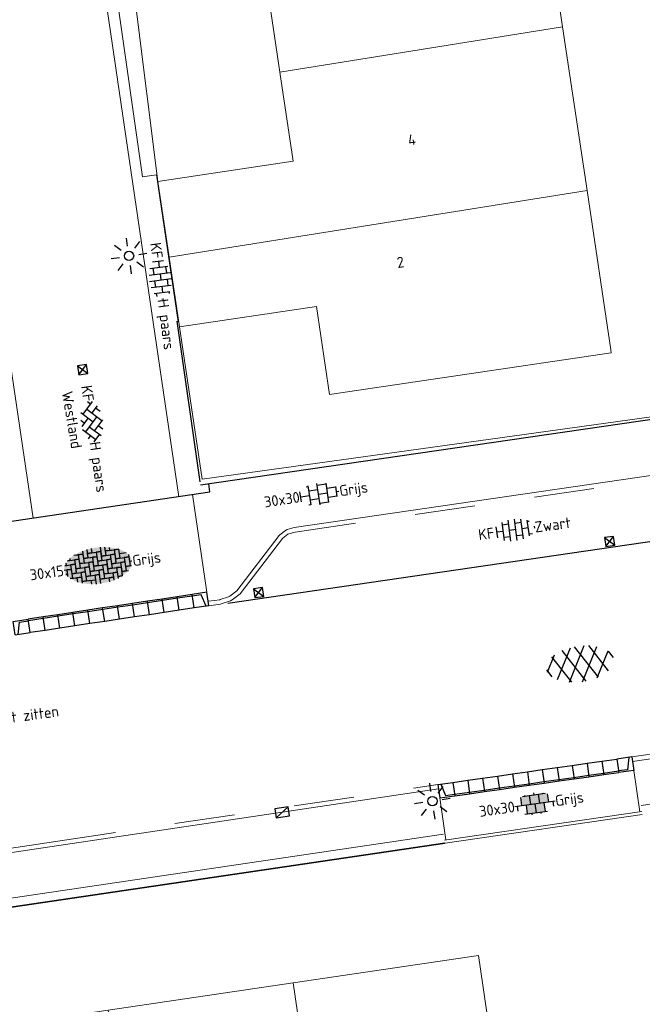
# Model space of a CAD drawing. Header units: metres. Extents: x 102746 to 103541, y 468531 to 469408.
# Tile 74 of 87: x 103192 to 103213, y 469035 to 469068. Entities that reach past the tile are written whole.
import ezdxf
from ezdxf.enums import TextEntityAlignment as Align

# ---------------------------------------------------------------- set-up
doc = ezdxf.new("R2010")
doc.units = ezdxf.units.M
doc.linetypes.add('VH-OPSLUITBAND_100X200', pattern=[16, 8, -2, 4, -2])
doc.linetypes.add('VH-TROTTOIRBAND_130-150', pattern=[15, 5, -2, 2, -2, 2, -2])
doc.layers.get('0').update_dxf_attribs({"lineweight": 25})
for name, color, linetype, lineweight in [('B-RO-IE-MEUBILAIR_WEGMEUBILAIR-S', 7, 'Continuous', 25), ('B-RO-IE-MEUBILAIR_WEGMEUBILAIR_LICHTMAST-S', 7, 'Continuous', 25), ('B-RO-OG-BGT-G', 253, 'Continuous', 13), ('B-RO-RI-HWA_KOLK-S', 150, 'Continuous', 25), ('B-RO-VH-KANTOPSLUITING_ACHTERKANTBAND-G', 253, 'Continuous', 18), ('B-RO-VH-KANTOPSLUITING_ELEMENT_INRIT-S', 252, 'Continuous', 25), ('B-RO-VH-KANTOPSLUITING_OPSLUITBAND_100X200-G', 150, 'VH-OPSLUITBAND_100X200', 18), ('B-RO-VH-KANTOPSLUITING_TROTTOIRBAND_130 150-G', 84, 'VH-TROTTOIRBAND_130-150', 18), ('B-RO-VH-VERHARDING-G', 252, 'Continuous', 18), ('B-RO-VH-VERHARDING_ASFALT-S', 253, 'Continuous', 25), ('B-RO-VH-VERHARDING_BETON-G', 252, 'Continuous', 18), ('B-RO-VH-VERHARDING_BETONSTRAATSTEEN-S', 252, 'Continuous', 25), ('B-RO-VH-VERHARDING_TEGEL_BETON-S', 252, 'Continuous', 25), ('X-XX-AL-T18', 7, 'Continuous', 18)]:
    doc.layers.add(name, color=color, linetype=linetype, lineweight=lineweight)
doc.layers.add('Punten', color=7, linetype='Continuous')
doc.layers.add('R-RO-VH-VERHARDING_TEGEL_BETON_NOKKEN-G', color=7, linetype='Continuous', lineweight=35, true_color=0x30c200)
doc.styles.add('NLCS-ISO', font='txt')
doc.styles.add('NLCS-ISO-M200-T18', font='txt', dxfattribs={"height": 0.36})

# ---------------------------------------------------------------- blocks, each defined once
blk = doc.blocks.new('B-SVH-INRITELEMENT_130 150_180X450X500_LINKS')
for p, q in [((-0.5, 0.45), (0, 0.45)), ((-0.5, 0), (-0.5, 0.45)), ((-0.4052631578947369, 0), (-0.3, 0.3999999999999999)), ((-0.3, 0.3999999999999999), (0, 0.3999999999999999)), ((0, 0), (0, 0.45)), ((-0.5, 0), (0, 0))]:
    blk.add_line(p, q)
blk = doc.blocks.new('B-SVH-INRITELEMENT_130 150_180X450X500_MIDDEN')
for p, q in [((0, 0), (0, 0.4500000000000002)), ((0, 0.4500000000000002), (0.5, 0.4500000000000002)), ((0, 0.4000000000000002), (0.5, 0.4000000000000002)), ((0.5, 0), (0.5, 0.4500000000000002)), ((0, 0), (0.5, 0))]:
    blk.add_line(p, q)
blk = doc.blocks.new('B-SVH-INRITELEMENT_130 150_180X450X500_RECHTS')
for p, q in [((0, 0), (0, 0.45)), ((0.5, 0.45), (0, 0.45)), ((0.3, 0.3999999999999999), (0, 0.3999999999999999)), ((0.405263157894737, 0), (0.3, 0.3999999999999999)), ((0.5, 0), (0.5, 0.45)), ((0.5, 0), (0, 0))]:
    blk.add_line(p, q)
blk = doc.blocks.new('B-SIE-WEG_LICHTMAST_SPOT-SO')
for p, q in [((-2.121320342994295, 2.121320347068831), (-1.148881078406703, 1.148881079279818)), ((-8.731149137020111e-10, 1.624763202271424), (-2.91038304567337e-10, 3.000000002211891)), ((1.148881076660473, 1.148881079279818), (2.121320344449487, 2.121320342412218)), ((-3.000000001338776, 4.656612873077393e-09), (-1.624763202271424, 2.328306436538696e-09)), ((-2.121320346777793, -2.121320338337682), (-1.148881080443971, -1.148881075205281)), ((-3.783497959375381e-09, -2.999999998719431), (-2.91038304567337e-09, -1.624763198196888)), ((1.148881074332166, -1.148881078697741), (2.12132034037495, -2.121320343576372)), ((1.624763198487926, -1.746229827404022e-09), (2.99999999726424, -1.164153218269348e-09))]:
    blk.add_line(p, q)
blk.add_circle((0, 0), 0.7698654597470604)
at = {"style": 'NLCS-ISO'}
blk.add_attdef('TYPE', text='', height=1.8, dxfattribs=at).set_placement((-2.91038304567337e-10, 3.000000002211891), align=Align.BOTTOM_CENTER)
blk = doc.blocks.new('B-SRI-KOLK_TROTTOIR-SO')
blk.add_line((-1.124999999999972, 0), (1.124999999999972, 1.499999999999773))
at = {"flags": 128}
blk.add_lwpolyline([(-1.124999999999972, 0), (1.124999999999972, 0), (1.124999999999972, 1.499999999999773), (-1.124999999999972, 1.499999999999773)], close=True, dxfattribs=at)
blk = doc.blocks.new('B-SRI-KOLK_STRAAT_300X300-SO')
for p, q in [((-0.7500000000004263, 2.842170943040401e-13), (0.7499999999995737, 1.500000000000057)), ((0.7499999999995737, 2.842170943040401e-13), (-0.7500000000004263, 1.500000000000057))]:
    blk.add_line(p, q)
at = {"flags": 128}
blk.add_lwpolyline([(-0.7500000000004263, 2.842170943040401e-13), (0.7499999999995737, 2.842170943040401e-13), (0.7499999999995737, 1.500000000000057), (-0.7500000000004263, 1.500000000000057)], close=True, dxfattribs=at)
blk = doc.blocks.new('SVH-ASFALT-SO')
at = {"ltscale": 0.1}
for p, q in [((-1.90966580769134, 0.6923617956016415), (0.9476199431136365, 5.64132588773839)), ((2.754090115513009, -0.2170218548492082), (-0.4687746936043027, 5.365143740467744)), ((0, 0), (3.267551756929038, 5.659565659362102)), ((4.867727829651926, 0.1220502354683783), (1.647185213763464, 5.700193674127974)), ((2.175571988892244, -0.2317987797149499), (5.321577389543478, 5.217242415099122)), ((6.701218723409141, 0.946350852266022), (4.043291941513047, 5.550015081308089)), ((-3.363759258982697, 2.173798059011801), (-1.827884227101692, 4.834011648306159)), ((0.3610377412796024, -0.07213355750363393), (-2.305319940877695, 4.546133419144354)), ((4.656575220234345, 0.06542487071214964), (7.070171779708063, 4.245896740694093)), ((7.827971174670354, 2.994758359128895), (7.146137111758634, 4.175729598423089)), ((-2.71961448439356, 1.263712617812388), (-3.454265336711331, 2.536165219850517))]:
    blk.add_line(p, q, dxfattribs=at)
at = {"style": 'NLCS-ISO'}
blk.add_attdef('KLEUR', text='', height=1.8, dxfattribs=at).set_placement((9.485913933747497, 2.74105960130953), align=Align.MIDDLE_LEFT)
at = {"style": 'NLCS-ISO', "flags": 1}
blk.add_attdef('FUNCTIE', text='', height=1.8, dxfattribs=at).set_placement((0.1159930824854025, -3.584775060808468), align=Align.MIDDLE_CENTER)
blk = doc.blocks.new('SVH-TEGEL_300X300_DUN_HALFST_KL-SO')
for p, q in [((1.110223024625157e-15, -1.78372119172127), (1.110223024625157e-15, 1.78372119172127)), ((-3.08021532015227, 0.7500000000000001), (-2.999999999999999, 0.7500000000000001)), ((-2.999999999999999, -0.8349495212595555), (-2.999999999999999, 0.834949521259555)), ((-2.999999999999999, 0), (-1.499999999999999, 0)), ((-1.83708385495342, 1.5), (-1.499999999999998, 1.5)), ((-1.499999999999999, -1.600165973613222), (-1.499999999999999, 1.600165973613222)), ((-1.499999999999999, 0.7500000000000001), (1.110223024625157e-15, 0.7500000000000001)), ((2.220446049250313e-15, 1.5), (1.500000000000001, 1.5)), ((0, 0), (1.500000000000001, 0)), ((1.500000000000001, -1.600165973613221), (1.500000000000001, 1.600165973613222)), ((1.500000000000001, 0.7500000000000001), (3, 0.7500000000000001)), ((3, -0.8349495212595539), (3, 0.8349495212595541)), ((3, 0), (3.39489953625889, 0)), ((-3.08021532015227, -0.7500000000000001), (-3, -0.7500000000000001)), ((-1.837083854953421, -1.5), (-1.499999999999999, -1.5)), ((-1.5, -0.7500000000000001), (0, -0.7500000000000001)), ((1.110223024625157e-15, -1.5), (1.500000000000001, -1.5)), ((1.499999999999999, -0.7500000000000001), (3, -0.7500000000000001))]:
    blk.add_line(p, q)
at = {"style": 'NLCS-ISO'}
blk.add_attdef('FORMAAT', text='', height=1.8, dxfattribs=at).set_placement((-3.18021532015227, -2.887924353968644e-16), align=Align.MIDDLE_RIGHT)
blk.add_attdef('KLEUR', text='', height=1.8, dxfattribs=at).set_placement((3.49489953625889, -6.891423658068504e-16), align=Align.MIDDLE_LEFT)
at = {"style": 'NLCS-ISO', "flags": 1}
blk.add_attdef('FUNCTIE', text='', height=1.8, dxfattribs=at).set_placement((0.1159930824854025, -3.584775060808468), align=Align.MIDDLE_CENTER)
blk = doc.blocks.new('SVH-TEGEL_300X300_DIK_LINT_KL-SO')
h = blk.add_hatch(color=254)
h.dxf.hatch_style = 1
edge = h.paths.add_edge_path()
edge.add_line((-0.7499999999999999, 1.499999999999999), (-1.900843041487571, 1.5))
edge.add_ellipse((0, 0), major_axis=(3.39489953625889, -8.897975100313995e-16), ratio=0.5332665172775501, start_angle=124.0496725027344, end_angle=131.5106258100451)
edge.add_line((-2.25, 1.355676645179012), (-2.25, -6.661338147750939e-16))
edge.add_line((-2.25, -6.661338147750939e-16), (-0.75, -9.43689570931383e-16))
edge.add_line((-0.7500000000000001, -9.43689570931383e-16), (-0.7499999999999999, 1.499999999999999))
h.paths.add_polyline_path([(0.7500000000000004, 1.499999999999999), (-0.7499999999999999, 1.499999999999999), (-0.7500000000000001, -1.054711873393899e-15), (0.7500000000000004, -1.332267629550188e-15)])
edge = h.paths.add_edge_path()
edge.add_ellipse((0, 0), major_axis=(3.39489953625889, -8.897975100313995e-16), ratio=0.5332665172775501, start_angle=48.48937418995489, end_angle=55.9503274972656)
edge.add_line((1.900843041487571, 1.499999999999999), (0.7500000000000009, 1.499999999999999))
edge.add_line((0.7500000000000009, 1.499999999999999), (0.7500000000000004, -1.332267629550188e-15))
edge.add_line((0.7500000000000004, -1.221245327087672e-15), (2.25, -1.498801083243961e-15))
edge.add_line((2.25, -1.498801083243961e-15), (2.25, 1.355676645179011))
h.paths.add_polyline_path([(1.5, -1.332267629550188e-15), (0.7500000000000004, -1.221245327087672e-15), (0, -1.054711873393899e-15), (-2.220446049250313e-16, -1.500000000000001), (1.5, -1.500000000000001)])
h.paths.add_polyline_path([(0, -1.165734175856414e-15), (-0.7500000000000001, -1.054711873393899e-15), (-1.5, -9.43689570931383e-16), (-1.5, -1.500000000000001), (-4.440892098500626e-16, -1.500000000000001)])
for p, q in [((3.325515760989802e-16, 1.810386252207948), (2.755364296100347e-16, 1.499999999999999)), ((-2.25, 1.355676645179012), (-2.25, -6.969183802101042e-16)), ((-1.900843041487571, 1.499999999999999), (1.900843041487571, 1.499999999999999)), ((-1.5, 1.624087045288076), (-1.5, 1.499999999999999)), ((-0.7499999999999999, 1.5), (-0.7500000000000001, 1.377682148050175e-16)), ((0, 0), (-2.755364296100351e-16, -1.500000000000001)), ((0.7500000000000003, 1.499999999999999), (0.7500000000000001, -1.247991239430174e-15)), ((1.5, 1.624087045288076), (1.5, 1.499999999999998)), ((2.25, 1.355676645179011), (2.25, -4.133046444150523e-16)), ((-3.39489953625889, -4.866106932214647e-16), (3.39489953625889, -1.733835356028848e-15)), ((-3, -3.055132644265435e-15), (-3.000000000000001, -0.8474312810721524)), ((-1.900843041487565, -1.500000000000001), (1.900843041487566, -1.500000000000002)), ((-1.5, -8.346865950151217e-16), (-1.5, -1.500000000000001)), ((-0.7500000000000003, -1.499999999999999), (-0.7500000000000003, -1.765655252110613)), ((0.7499999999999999, -1.500000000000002), (0.7499999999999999, -1.765655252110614)), ((1.5, -2.495982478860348e-15), (1.5, -1.500000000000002)), ((2.999999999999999, -2.495982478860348e-15), (2.999999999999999, -0.8474312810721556))]:
    blk.add_line(p, q)
at = {"style": 'NLCS-ISO'}
blk.add_attdef('FORMAAT', text='', height=1.8, dxfattribs=at).set_placement((-3.39489953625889, 1.111505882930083e-15), align=Align.MIDDLE_RIGHT)
blk.add_attdef('KLEUR', text='', height=1.8, dxfattribs=at).set_placement((3.39489953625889, -1.733835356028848e-15), align=Align.MIDDLE_LEFT)
at = {"style": 'NLCS-ISO', "flags": 1}
blk.add_attdef('FUNCTIE', text='', height=1.8, dxfattribs=at).set_placement((0.1159930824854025, -3.584775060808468), align=Align.MIDDLE_CENTER)
blk = doc.blocks.new('SVH-BSS_KEIFORMAAT_HALFST_KL-SO')
for p, q in [((-1.049999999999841, -1.832032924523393), (-1.049999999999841, 1.660949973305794)), ((1.13686837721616e-13, -1.881463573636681), (1.13686837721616e-13, 1.71038062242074)), ((-3.149999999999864, -1.002284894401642), (-3.149999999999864, 0.8312019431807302)), ((-3.149999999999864, 0), (-2.099999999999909, 0)), ((-2.099999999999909, -1.587293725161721), (-2.099999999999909, 1.416210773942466)), ((-2.100000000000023, 1.049999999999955), (-1.050000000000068, 1.049999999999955)), ((-1.049999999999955, 0), (0, 0)), ((-1.13686837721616e-13, 1.049999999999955), (1.049999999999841, 1.049999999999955)), ((1.050000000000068, -1.753045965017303), (1.050000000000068, 1.581963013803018)), ((1.049999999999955, 0), (2.099999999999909, 0)), ((2.100000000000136, -1.39547945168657), (2.100000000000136, 1.224396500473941)), ((2.099999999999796, 1.049999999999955), (2.405710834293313, 1.049999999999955)), ((3.150000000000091, -0.2628407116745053), (3.150000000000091, 0.09175776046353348)), ((3.149999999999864, 0), (3.162673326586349, 0)), ((-2.100000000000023, -1.050000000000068), (-1.050000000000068, -1.050000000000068)), ((-1.13686837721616e-13, -1.050000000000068), (1.049999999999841, -1.050000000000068)), ((2.099999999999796, -1.050000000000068), (2.638053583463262, -1.050000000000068))]:
    blk.add_line(p, q)
at = {"style": 'NLCS-ISO'}
blk.add_attdef('FORMAAT', text='', height=1.8, dxfattribs=at).set_placement((-3.623289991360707, -0.08554147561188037), align=Align.MIDDLE_RIGHT)
blk.add_attdef('KLEUR', text='', height=1.8, dxfattribs=at).set_placement((3.166509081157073, -0.08554147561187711), align=Align.MIDDLE_LEFT)
at = {"style": 'NLCS-ISO', "flags": 1}
blk.add_attdef('FUNCTIE', text='', height=1.8, dxfattribs=at).set_placement((0.1159930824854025, -3.584775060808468), align=Align.MIDDLE_CENTER)
blk = doc.blocks.new('SVH-TEGEL_300X150_DIK_ELLEBOOG-SO')
h = blk.add_hatch(color=254)
h.dxf.hatch_style = 1
edge = h.paths.add_edge_path()
edge.add_ellipse((0.007281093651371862, 0.01187043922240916), major_axis=(-5.658165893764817, 0), ratio=0.5304635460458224, start_angle=0, end_angle=360)
for p, q in [((-4.500000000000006, 1.818605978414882), (-4.500000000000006, 1.499999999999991)), ((-4.500000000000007, 1.818605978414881), (-4.500000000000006, 1.499999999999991)), ((-3.742524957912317, 2.249999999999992), (-3.000000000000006, 2.249999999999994)), ((-3.742524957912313, 2.249999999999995), (-2.250000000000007, 2.249999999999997)), ((-2.250000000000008, 2.249999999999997), (-3.000000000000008, 2.249999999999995)), ((-3.000000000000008, 2.249999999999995), (-3.000000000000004, 0.7499999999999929)), ((-3.000000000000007, 2.249999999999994), (-3.000000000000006, 1.499999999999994)), ((-2.25000000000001, 2.752604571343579), (-2.250000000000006, 1.499999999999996)), ((-2.250000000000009, 2.752604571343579), (-2.250000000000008, 2.249999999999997)), ((-2.250000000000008, 2.249999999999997), (-2.250000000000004, 0.7499999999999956)), ((-1.50000000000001, 2.89265982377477), (-1.500000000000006, 1.499999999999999)), ((-1.50000000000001, 2.89265982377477), (-1.500000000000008, 2.249999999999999)), ((-1.500000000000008, 2.249999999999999), (-1.500000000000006, 1.499999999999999)), ((-1.500000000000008, 2.249999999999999), (-5.773159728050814e-15, 2.250000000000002)), ((-0.7500000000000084, 2.250000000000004), (-1.500000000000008, 2.250000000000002)), ((-0.7500000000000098, 2.973528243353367), (-0.7500000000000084, 2.250000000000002)), ((-0.7500000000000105, 2.973528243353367), (-0.7500000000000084, 2.250000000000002)), ((-0.7500000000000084, 2.250000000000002), (0.7499999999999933, 2.250000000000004)), ((0.7499999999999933, 2.250000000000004), (-6.661338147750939e-15, 2.250000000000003)), ((-6.661338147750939e-15, 2.250000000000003), (-2.220446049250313e-15, 0.7500000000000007)), ((-7.105427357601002e-15, 2.250000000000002), (-6.217248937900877e-15, 1.500000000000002)), ((0.7499999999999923, 2.973528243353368), (0.7499999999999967, 1.500000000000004)), ((0.7499999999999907, 2.973528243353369), (0.7499999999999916, 2.250000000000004)), ((0.7499999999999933, 2.250000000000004), (0.7499999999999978, 0.7500000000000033)), ((1.499999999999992, 2.892659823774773), (1.499999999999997, 1.500000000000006)), ((1.499999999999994, 2.892659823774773), (1.499999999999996, 2.250000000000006)), ((1.499999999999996, 2.250000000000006), (1.499999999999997, 1.500000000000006)), ((1.499999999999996, 2.250000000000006), (2.999999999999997, 2.250000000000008)), ((2.249999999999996, 2.25000000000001), (1.499999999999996, 2.250000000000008)), ((2.249999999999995, 2.752604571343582), (2.249999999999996, 2.250000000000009)), ((2.249999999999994, 2.752604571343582), (2.249999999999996, 2.250000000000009)), ((2.249999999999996, 2.250000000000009), (3.742524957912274, 2.250000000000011)), ((2.999999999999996, 2.250000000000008), (2.999999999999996, 1.500000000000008)), ((3.742524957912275, 2.250000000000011), (2.999999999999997, 2.250000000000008)), ((2.999999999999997, 2.250000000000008), (3.000000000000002, 0.7500000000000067)), ((3.749999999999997, 2.246498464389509), (3.750000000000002, 0.7500000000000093)), ((-5.478495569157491, 0.7499999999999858), (-4.500000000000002, 0.7499999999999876)), ((-5.250000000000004, 0.7499999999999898), (-5.47849556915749, 0.7499999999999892)), ((-5.250000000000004, 1.118767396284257), (-5.250000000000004, 0.749999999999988)), ((-5.250000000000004, 1.118767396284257), (-5.250000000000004, 0.749999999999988)), ((-5.250000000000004, 0.749999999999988), (-3.750000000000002, 0.7499999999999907)), ((-4.900115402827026, 1.499999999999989), (-3.750000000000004, 1.499999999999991)), ((-4.500000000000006, 1.499999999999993), (-4.900115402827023, 1.499999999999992)), ((-4.500000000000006, 1.499999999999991), (-3.000000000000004, 1.499999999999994)), ((-3.750000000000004, 0.7499999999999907), (-4.500000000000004, 0.749999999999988)), ((-4.500000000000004, 0.749999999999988), (-4.5, -0.7500000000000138)), ((-4.500000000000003, 0.7499999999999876), (-4.500000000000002, -1.243449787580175e-14)), ((-3.000000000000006, 1.499999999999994), (-3.750000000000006, 1.499999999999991)), ((-3.750000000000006, 1.499999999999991), (-3.750000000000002, -1.043609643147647e-14)), ((-3.750000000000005, 1.499999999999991), (-3.750000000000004, 0.7499999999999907)), ((-3.750000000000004, 0.7499999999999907), (-3.75, -0.7500000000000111)), ((-3.000000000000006, 1.499999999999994), (-3.000000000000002, -7.771561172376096e-15)), ((-2.250000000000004, 0.7499999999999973), (-3.000000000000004, 0.7499999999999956)), ((-3.000000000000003, 0.7499999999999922), (-3.000000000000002, -7.771561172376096e-15)), ((-3.000000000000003, 0.7499999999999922), (-1.500000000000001, 0.7499999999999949)), ((-2.250000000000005, 1.499999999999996), (-2.250000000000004, 0.7499999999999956)), ((-2.250000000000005, 1.499999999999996), (-0.7500000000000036, 1.499999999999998)), ((-1.500000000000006, 1.500000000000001), (-2.250000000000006, 1.499999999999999)), ((-2.250000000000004, 0.7499999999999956), (-0.7500000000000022, 0.7499999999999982)), ((-1.500000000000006, 1.499999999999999), (-4.440892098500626e-15, 1.500000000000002)), ((-0.7500000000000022, 0.749999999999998), (-1.500000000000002, 0.7499999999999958)), ((-1.500000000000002, 0.7499999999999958), (-1.499999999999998, -0.750000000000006)), ((-1.500000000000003, 0.7499999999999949), (-1.500000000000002, -5.10702591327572e-15)), ((-4.440892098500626e-15, 1.500000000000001), (-0.7500000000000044, 1.499999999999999)), ((-0.7500000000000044, 1.499999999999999), (-0.75, -2.664535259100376e-15)), ((-0.7500000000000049, 1.499999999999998), (-0.750000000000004, 0.7499999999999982)), ((-0.7500000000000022, 0.749999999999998), (-0.7499999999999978, -0.7500000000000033)), ((0, 1.332267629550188e-15), (-0.75, -4.440892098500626e-16)), ((-4.440892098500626e-15, 1.500000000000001), (0, 0)), ((-1.056726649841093e-15, 0.7500000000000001), (1.5, 0.7500000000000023)), ((-1.056726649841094e-15, 0.7500000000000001), (-2.407441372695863e-31, -3.392009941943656e-46)), ((0.7499999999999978, 0.7500000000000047), (-2.220446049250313e-15, 0.7500000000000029)), ((0, 0), (1.500000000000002, 2.113453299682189e-15)), ((0.7499999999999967, 1.500000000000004), (0.7499999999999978, 0.7500000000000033)), ((0.7499999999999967, 1.500000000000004), (2.249999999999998, 1.500000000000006)), ((1.499999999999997, 1.500000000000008), (0.7499999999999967, 1.500000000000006)), ((0.7499999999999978, 0.7500000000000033), (2.25, 0.7500000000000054)), ((1.500000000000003, 1.665334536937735e-15), (0.7500000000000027, -9.992007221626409e-16)), ((1.499999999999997, 1.500000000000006), (2.999999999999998, 1.500000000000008)), ((1.499999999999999, 0.7500000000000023), (1.5, 2.111433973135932e-15)), ((2.25, 0.750000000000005), (1.5, 0.7500000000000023)), ((1.5, 0.7500000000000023), (1.500000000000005, -0.7499999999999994)), ((1.500000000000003, 1.665334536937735e-15), (1.500000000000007, -1.5)), ((2.249999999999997, 1.500000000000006), (2.249999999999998, 0.7500000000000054)), ((2.999999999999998, 1.500000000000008), (2.249999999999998, 1.500000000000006)), ((2.249999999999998, 1.500000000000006), (2.250000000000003, 3.996802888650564e-15)), ((2.25, 0.750000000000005), (2.250000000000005, -0.7499999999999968)), ((2.250000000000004, 3.219646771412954e-15), (2.250000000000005, -0.7499999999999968)), ((2.250000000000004, 3.219646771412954e-15), (3.750000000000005, 5.88418203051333e-15)), ((3.000000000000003, 8.43769498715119e-15), (2.250000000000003, 6.661338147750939e-15)), ((2.999999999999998, 1.500000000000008), (3.000000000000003, 6.661338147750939e-15)), ((3.000000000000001, 0.7500000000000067), (3.000000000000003, 6.661338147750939e-15)), ((3.000000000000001, 0.7500000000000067), (4.500000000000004, 0.7500000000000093)), ((3.750000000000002, 0.7500000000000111), (3.000000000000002, 0.7500000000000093)), ((3.000000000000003, 6.661338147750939e-15), (4.500000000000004, 9.325873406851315e-15)), ((3.75, 1.500000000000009), (3.750000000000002, 0.7500000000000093)), ((3.75, 1.500000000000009), (4.900115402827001, 1.500000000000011)), ((3.750000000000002, 0.7500000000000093), (5.250000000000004, 0.750000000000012)), ((3.750000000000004, 5.88418203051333e-15), (3.750000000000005, -0.7499999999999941)), ((4.500000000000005, 8.548717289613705e-15), (3.750000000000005, 5.88418203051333e-15)), ((3.750000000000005, 5.88418203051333e-15), (3.75000000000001, -1.499999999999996)), ((4.500000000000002, 0.7500000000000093), (4.500000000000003, 9.325873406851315e-15)), ((5.250000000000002, 0.750000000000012), (4.500000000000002, 0.7500000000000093)), ((4.500000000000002, 0.7500000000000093), (4.500000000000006, -0.7499999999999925)), ((4.500000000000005, 8.548717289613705e-15), (4.50000000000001, -1.499999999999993)), ((5.250000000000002, 1.118767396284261), (5.250000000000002, 0.750000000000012)), ((5.250000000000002, 0.750000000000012), (5.250000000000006, -0.7499999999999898)), ((5.250000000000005, 1.021405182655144e-14), (5.250000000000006, -0.7499999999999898)), ((5.250000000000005, 1.021405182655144e-14), (5.658165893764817, 1.093910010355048e-14)), ((-5.658165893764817, -1.449181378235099e-14), (-5.25, -1.376676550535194e-14)), ((-5.658165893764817, -1.449181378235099e-14), (-4.5, -1.243449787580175e-14)), ((-5.250000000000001, -0.7500000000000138), (-5.478495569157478, -0.7500000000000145)), ((-5.478495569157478, -0.7500000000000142), (-5.249999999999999, -0.7500000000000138)), ((-4.500000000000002, -1.243449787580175e-14), (-5.250000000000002, -1.509903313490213e-14)), ((-5.250000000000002, -1.509903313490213e-14), (-5.249999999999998, -1.118767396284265)), ((-5.250000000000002, -1.376676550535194e-14), (-5.250000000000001, -0.7500000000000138)), ((-5.250000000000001, -0.7500000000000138), (-5.25, -1.118767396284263)), ((-4.499999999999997, -1.500000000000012), (-4.900115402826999, -1.500000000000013)), ((-4.900115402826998, -1.500000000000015), (-3.749999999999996, -1.500000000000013)), ((-4.500000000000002, -1.243449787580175e-14), (-4.499999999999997, -1.500000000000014)), ((-3.75, -0.7500000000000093), (-4.5, -0.7500000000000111)), ((-4.499999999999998, -0.7500000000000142), (-4.499999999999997, -1.500000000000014)), ((-4.499999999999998, -0.7500000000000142), (-2.999999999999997, -0.7500000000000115)), ((-4.499999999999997, -1.500000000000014), (-2.999999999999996, -1.500000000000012)), ((-3.000000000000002, -5.995204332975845e-15), (-3.750000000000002, -7.771561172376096e-15)), ((-3.750000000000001, -1.110223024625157e-14), (-3.75, -0.7500000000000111)), ((-3.750000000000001, -1.110223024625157e-14), (-2.249999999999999, -8.43769498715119e-15)), ((-3.75, -0.7500000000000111), (-2.249999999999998, -0.7500000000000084)), ((-2.999999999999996, -1.500000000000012), (-3.749999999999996, -1.500000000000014)), ((-3.749999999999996, -1.500000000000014), (-3.749999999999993, -2.246498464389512)), ((-3.749999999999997, -1.500000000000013), (-3.749999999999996, -2.24649846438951)), ((-3.000000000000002, -7.771561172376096e-15), (-1.5, -5.10702591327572e-15)), ((-2.249999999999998, -0.7500000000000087), (-2.999999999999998, -0.7500000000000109)), ((-2.999999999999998, -0.7500000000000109), (-2.999999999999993, -2.250000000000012)), ((-2.999999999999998, -0.7500000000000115), (-2.999999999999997, -1.500000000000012)), ((-2.999999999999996, -1.500000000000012), (-2.999999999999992, -2.543604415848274)), ((-1.5, -5.329070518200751e-15), (-2.25, -7.549516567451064e-15)), ((-2.25, -7.549516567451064e-15), (-2.249999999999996, -1.500000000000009)), ((-2.25, -8.43769498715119e-15), (-2.25, -0.7500000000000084)), ((-2.249999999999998, -0.7500000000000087), (-2.249999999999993, -2.25000000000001)), ((-1.499999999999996, -1.500000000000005), (-2.249999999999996, -1.500000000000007)), ((-2.249999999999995, -1.50000000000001), (-2.249999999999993, -2.25000000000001)), ((-2.249999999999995, -1.50000000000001), (-0.7499999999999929, -1.500000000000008)), ((-1.5, -5.329070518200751e-15), (-1.499999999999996, -1.500000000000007)), ((-0.7499999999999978, -0.750000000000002), (-1.499999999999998, -0.7500000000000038)), ((-1.499999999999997, -0.7500000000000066), (-1.499999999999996, -1.500000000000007)), ((-1.499999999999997, -0.7500000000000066), (4.884981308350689e-15, -0.7500000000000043)), ((-1.499999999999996, -1.500000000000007), (6.217248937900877e-15, -1.500000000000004)), ((-0.7499999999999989, -3.219646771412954e-15), (-0.7499999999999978, -0.7500000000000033)), ((-0.7499999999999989, -3.219646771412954e-15), (0.7500000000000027, -9.992007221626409e-16)), ((-0.7499999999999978, -0.7500000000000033), (0.750000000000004, -0.7500000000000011)), ((-0.7499999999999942, -1.500000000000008), (-0.7499999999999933, -2.250000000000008)), ((7.105427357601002e-15, -1.500000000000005), (-0.7499999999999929, -1.500000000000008)), ((-0.7499999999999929, -1.500000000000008), (-0.7499999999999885, -2.973528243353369)), ((3.552713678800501e-15, -0.7500000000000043), (4.440892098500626e-15, -1.500000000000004)), ((0.7500000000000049, -0.7500000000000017), (4.884981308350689e-15, -0.7500000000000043)), ((4.884981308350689e-15, -0.7500000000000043), (9.325873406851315e-15, -2.250000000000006)), ((7.105427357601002e-15, -1.500000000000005), (1.154631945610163e-14, -3.000000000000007)), ((0.7500000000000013, -9.992007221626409e-16), (0.7500000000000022, -0.7500000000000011)), ((0.7500000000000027, -9.992007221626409e-16), (0.7500000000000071, -1.500000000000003)), ((0.7500000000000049, -0.7500000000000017), (0.7500000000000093, -2.250000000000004)), ((1.500000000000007, -1.499999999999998), (0.7500000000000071, -1.5)), ((0.750000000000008, -1.500000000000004), (0.7500000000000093, -2.250000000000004)), ((0.750000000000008, -1.500000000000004), (2.25000000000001, -1.500000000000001)), ((1.500000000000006, -0.7500000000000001), (1.500000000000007, -1.5)), ((1.500000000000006, -0.7500000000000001), (3.000000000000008, -0.7499999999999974)), ((2.250000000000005, -0.749999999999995), (1.500000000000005, -0.7499999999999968)), ((1.500000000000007, -1.5), (3.000000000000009, -1.499999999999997)), ((2.250000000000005, -0.7499999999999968), (3.750000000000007, -0.7499999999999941)), ((2.250000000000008, -1.500000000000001), (2.250000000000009, -2.250000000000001)), ((3.000000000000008, -1.499999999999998), (2.250000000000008, -1.500000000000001)), ((2.250000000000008, -1.500000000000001), (2.250000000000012, -2.75260457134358)), ((3.000000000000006, -0.7499999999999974), (3.000000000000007, -1.499999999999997)), ((3.750000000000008, -0.7499999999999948), (3.000000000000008, -0.7499999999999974)), ((3.000000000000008, -0.7499999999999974), (3.000000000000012, -2.249999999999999)), ((3.000000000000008, -1.499999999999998), (3.000000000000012, -2.543604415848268)), ((3.750000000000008, -0.7499999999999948), (3.750000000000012, -2.246498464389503)), ((3.750000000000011, -1.499999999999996), (3.750000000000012, -2.246498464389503)), ((3.750000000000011, -1.499999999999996), (4.900115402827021, -1.499999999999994)), ((4.50000000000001, -1.499999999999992), (3.75000000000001, -1.499999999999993)), ((4.500000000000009, -0.7499999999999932), (4.50000000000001, -1.499999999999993)), ((4.500000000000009, -0.7499999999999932), (5.47849556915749, -0.7499999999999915)), ((5.250000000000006, -0.749999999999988), (4.500000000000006, -0.7499999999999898)), ((4.50000000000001, -1.499999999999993), (4.900115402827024, -1.499999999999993)), ((5.250000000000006, -0.7499999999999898), (5.478495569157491, -0.7499999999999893)), ((-2.249999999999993, -2.250000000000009), (-2.999999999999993, -2.250000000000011)), ((-2.999999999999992, -2.250000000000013), (-2.999999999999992, -2.543604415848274)), ((-2.999999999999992, -2.250000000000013), (-1.499999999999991, -2.250000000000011)), ((-2.249999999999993, -2.25000000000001), (-0.7499999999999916, -2.250000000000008)), ((-1.499999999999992, -2.250000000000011), (-1.499999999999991, -2.892659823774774)), ((0.7500000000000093, -2.250000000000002), (9.325873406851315e-15, -2.250000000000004)), ((1.021405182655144e-14, -2.250000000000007), (1.154631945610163e-14, -3.000000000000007)), ((1.021405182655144e-14, -2.250000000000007), (1.500000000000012, -2.250000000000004)), ((0.7500000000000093, -2.250000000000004), (2.250000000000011, -2.250000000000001)), ((1.500000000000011, -2.250000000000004), (1.500000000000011, -2.892659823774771)), ((2.250000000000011, -2.250000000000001), (1.500000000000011, -2.250000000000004)), ((1.500000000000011, -2.250000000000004), (1.500000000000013, -2.892659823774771)), ((2.250000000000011, -2.250000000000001), (2.250000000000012, -2.75260457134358)), ((3.000000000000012, -2.25), (3.000000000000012, -2.543604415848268)), ((3.000000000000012, -2.25), (3.742524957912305, -2.249999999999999)), ((3.742524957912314, -2.249999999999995), (3.000000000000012, -2.249999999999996))]:
    blk.add_line(p, q)
at = {"style": 'NLCS-ISO'}
blk.add_attdef('FORMAAT', text='', height=1.8, dxfattribs=at).set_placement((-5.758165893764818, 0), align=Align.MIDDLE_RIGHT)
blk.add_attdef('KLEUR', text='', height=1.8, dxfattribs=at).set_placement((5.758165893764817, -1.02695629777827e-15), align=Align.MIDDLE_LEFT)
at = {"style": 'NLCS-ISO', "flags": 1}
blk.add_attdef('FUNCTIE', text='', height=1.8, dxfattribs=at).set_placement((0.1159930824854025, -3.584775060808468), align=Align.MIDDLE_CENTER)
blk = doc.blocks.new('SVH-BSS_KEIFORMAAT_KEPER_KL-SO')
for p, q in [((-3.43788558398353, -0.4680371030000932), (-2.969848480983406, 3.774758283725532e-14)), ((-3.307551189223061, 0.3377027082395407), (-1.484924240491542, -1.484924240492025)), ((-2.519732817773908, 1.034808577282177), (-1.484924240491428, -2.748912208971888e-13)), ((-2.227386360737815, -0.7424621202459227), (-2.461364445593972e-13, 1.484924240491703)), ((-2.227386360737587, 0.7424621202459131), (-1.567820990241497, 1.402027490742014)), ((-1.773950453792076, -1.773950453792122), (2.086109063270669e-13, 2.082778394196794e-13)), ((-0.7424621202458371, 0.7424621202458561), (1.484924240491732, -1.48492424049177)), ((-0.09998502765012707, 1.584909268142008), (1.484924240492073, -2.322309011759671e-13)), ((0.742462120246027, 0.7424621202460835), (1.404576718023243, 1.404576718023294)), ((0.7424621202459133, -0.7424621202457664), (2.463847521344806, 0.9789232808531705)), ((1.058390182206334, -1.911458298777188), (2.969848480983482, 9.325873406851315e-15)), ((2.227386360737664, 0.7424621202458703), (3.310004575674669, -0.3401560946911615)), ((-0.7424621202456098, -0.7424621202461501), (0.5036314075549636, -1.988555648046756)), ((-0.5150548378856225, -1.999979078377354), (9.492406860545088e-14, -1.484924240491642)), ((2.227386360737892, -0.7424621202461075), (2.720216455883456, -1.235292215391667))]:
    blk.add_line(p, q)
at = {"style": 'NLCS-ISO'}
blk.add_attdef('FORMAAT', text='', height=1.8, dxfattribs=at).set_placement((-3.471395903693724, -0.2340185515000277), align=Align.MIDDLE_RIGHT)
blk.add_attdef('KLEUR', text='', height=1.8, dxfattribs=at).set_placement((3.318214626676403, -0.215048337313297), align=Align.MIDDLE_LEFT)
at = {"style": 'NLCS-ISO', "flags": 1}
blk.add_attdef('FUNCTIE', text='', height=1.8, dxfattribs=at).set_placement((0.1159930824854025, -3.584775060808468), align=Align.MIDDLE_CENTER)

msp = doc.modelspace()

# ---------------------------------------------------------------- linework, layer by layer
at = {"layer": 'B-RO-OG-BGT-G', "color": 252, "flags": 128}
for points in [[(103209.436, 469073.165), (103195.707, 469070.968), (103196.067, 469068.552), (103200.42, 469069.201), (103200.855, 469066.279), (103210.238, 469067.781)], [(103200.855, 469066.279), (103200.42, 469069.201), (103196.067, 469068.552), (103196.805, 469062.652), (103201.296, 469063.321)], [(103196.805, 469062.652), (103197.18, 469060.135), (103211.047, 469062.355), (103210.238, 469067.781), (103200.855, 469066.279), (103201.296, 469063.321)], [(103197.18, 469060.135), (103197.524, 469057.827), (103202.07, 469058.505), (103202.506, 469055.579), (103211.849, 469056.972), (103211.834, 469057.071), (103211.047, 469062.355)], [(103201.293, 469036.062), (103207.441, 469036.967), (103208.721, 469028.271), (103204.914, 469027.71), (103205.186, 469025.976), (103202.816, 469025.639), (103196.703, 469024.654), (103196.437, 469026.463), (103196.303, 469026.443), (103190.506, 469025.589), (103184.323, 469024.679), (103177.858, 469023.727), (103176.577, 469032.423), (103179.714, 469032.885), (103180.121, 469033.39), (103181.966, 469033.654), (103182.484, 469033.293), (103183.081, 469033.381), (103189.228, 469034.286), (103195.16, 469035.159)], [(103202.816, 469025.639), (103205.186, 469025.976), (103204.914, 469027.71), (103208.721, 469028.271), (103207.441, 469036.967), (103201.293, 469036.062), (103202.57, 469027.365)], [(103195.16, 469035.159), (103196.437, 469026.463), (103196.703, 469024.654), (103202.816, 469025.639), (103202.57, 469027.365), (103201.293, 469036.062)]]:
    msp.add_lwpolyline(points, close=True, dxfattribs=at)
msp.add_lwpolyline([(103209.436, 469073.165), (103210.238, 469067.781), (103211.047, 469062.355), (103211.834, 469057.071), (103211.849, 469056.972), (103202.506, 469055.579), (103202.07, 469058.505), (103197.524, 469057.827), (103198.27, 469052.772), (103218.9247118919, 469055.6423042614), (103218.6724347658, 469058.0260032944), (103218.753, 469058.0346050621), (103222.9152655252, 469058.7348790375), (103221.591, 469067.778), (103221.397, 469069.447)], dxfattribs=at)
at = {"layer": 'B-RO-VH-KANTOPSLUITING_ACHTERKANTBAND-G', "linetype": 'Continuous'}
for points, elevation in [([(103218.180674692, 469053.629294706), (103201.326249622, 469051.167863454), (103201.326249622, 469051.167863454), (103201.092686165, 469051.105948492), (103201.035237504, 469051.076902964), (103201.035237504, 469051.076902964), (103200.846911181, 469050.925514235), (103200.826663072, 469050.901829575), (103199.428337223, 469049.073704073), (103199.428337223, 469049.073704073), (103199.18951574, 469048.896434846), (103199.152268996, 469048.876792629), (103199.152268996, 469048.876792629), (103198.871092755, 469048.779839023), (103198.855297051, 469048.776792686), (103198.483417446, 469048.725265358)], -3.889847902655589), ([(103212.5539078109, 469043.4114538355), (103250.839146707, 469049.0272359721)], -3.95879919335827), ([(103175.6338241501, 469037.959042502), (103206.1194993, 469042.497443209)], -3.95879919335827), ([(103206.320459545, 469040.801957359), (103212.86259792, 469041.74787244)], -3.9367672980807)]:
    msp.add_lwpolyline(points, dxfattribs=dict(at, elevation=elevation))
at = {"layer": 'B-RO-VH-KANTOPSLUITING_OPSLUITBAND_100X200-G', "elevation": -3.9367672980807}
msp.add_lwpolyline([(103206.3347695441, 469040.7029865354), (103212.8769079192, 469041.6489016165)], dxfattribs=at)
at = {"layer": 'B-RO-VH-KANTOPSLUITING_TROTTOIRBAND_130 150-G'}
for points, elevation in [([(103222.590033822, 469052.038164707), (103221.1421815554, 469051.8244628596), (103220.8267488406, 469051.8554020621), (103220.7571558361, 469051.8739421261), (103220.473840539, 469052.0014659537), (103220.4213861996, 469052.0361892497), (103218.6490160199, 469053.3797313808), (103218.4802219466, 469053.4754941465), (103218.4540163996, 469053.4831895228), (103218.2686997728, 469053.493428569), (103218.2056343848, 469053.4813486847), (103201.3564036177, 469051.020676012), (103201.1463276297, 469050.9649873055), (103201.1169562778, 469050.9501374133), (103200.9518164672, 469050.8173874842), (103200.9433278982, 469050.8074582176), (103199.5346701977, 469048.9658251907), (103199.2696716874, 469048.7691256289), (103199.2120526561, 469048.7387400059), (103198.9099380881, 469048.6345665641), (103198.8798104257, 469048.6287561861), (103198.4999500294, 469048.5760759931)], -3.889847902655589), ([(103212.5327854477, 469043.5601228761), (103223.5425743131, 469045.1750217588)], -3.95879919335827), ([(103175.6121796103, 469038.1076121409), (103206.0974122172, 469042.6458081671)], -3.95879919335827)]:
    msp.add_lwpolyline(points, dxfattribs=dict(at, elevation=elevation))
at = {"layer": 'B-RO-VH-VERHARDING-G', "linetype": 'Continuous'}
for points, elevation in [([(103196.76154991, 469062.867658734), (103196.297538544, 469062.8071243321), (103195.456831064, 469068.70837936), (103195.911661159, 469068.745999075)], -3.93951467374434), ([(103250.9568884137, 469047.5480463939), (103212.8450306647, 469041.952465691)], -3.92595689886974), ([(103206.2855802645, 469040.9965011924), (103175.9180179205, 469036.5127949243)], -3.90057071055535)]:
    msp.add_lwpolyline(points, dxfattribs=dict(at, elevation=elevation))
at = {"layer": 'B-RO-VH-VERHARDING-G', "flags": 128}
for points, elevation in [([(103198.4331254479, 469049.0210866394), (103197.9509224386, 469052.2694729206)], -3.889847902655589), ([(103212.5960841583, 469043.1145970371), (103212.7951071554, 469041.7381140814)], -3.95879919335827), ([(103206.1607109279, 469042.2002823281), (103206.3620231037, 469040.8079669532)], -3.95879919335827)]:
    msp.add_lwpolyline(points, dxfattribs=dict(at, elevation=elevation))
at = {"layer": 'B-RO-VH-VERHARDING_BETON-G', "linetype": 'Continuous'}
for points, elevation in [([(103196.992550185, 469103.81744231), (103194.144570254, 469103.351624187), (103190.655114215, 469098.700924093), (103197.503768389, 469052.185273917)], -3.99856492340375), ([(103192.661003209, 469051.48468755), (103185.565070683, 469099.531192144)], -3.92678633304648)]:
    msp.add_lwpolyline(points, dxfattribs=dict(at, elevation=elevation))
at = {"layer": 'Punten', "linetype": 'Continuous'}
for points, elevation in [([(103197.486661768, 469057.997476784), (103196.771484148, 469062.8691527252)], -3.89452429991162), ([(103197.434277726, 469058.012489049), (103198.194006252, 469052.690570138)], -3.91694073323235), ([(103198.223757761, 469052.589938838), (103218.834796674, 469055.580850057)], -3.92256835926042), ([(103169.258270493, 469050.049034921), (103169.773505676, 469046.790242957), (103191.612805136, 469050.023767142), (103191.41722721, 469051.2995337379), (103198.529826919, 469052.355412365), (103198.491248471, 469052.624063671)], -3.867460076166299), ([(103199.121196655, 469048.662500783), (103220.998974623, 469051.85629594)], -4.07769083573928)]:
    msp.add_lwpolyline(points, dxfattribs=dict(at, elevation=elevation))
at = {"layer": 'R-RO-VH-VERHARDING_TEGEL_BETON_NOKKEN-G', "linetype": 'Continuous', "elevation": -3.90057071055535}
msp.add_lwpolyline([(103206.329399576, 469040.699718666), (103175.961837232, 469036.216012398)], dxfattribs=at)

# ---------------------------------------------------------------- block references
at = {"layer": 'B-RO-IE-MEUBILAIR_WEGMEUBILAIR-S', "xscale": 0.2, "yscale": 0.2, "zscale": 0.2, "rotation": 8.375672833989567}
msp.add_blockref('B-SIE-WEG_LICHTMAST_SPOT-SO', (103195.847, 469060.182, -4.006), dxfattribs=at)
at = {"layer": 'B-RO-IE-MEUBILAIR_WEGMEUBILAIR_LICHTMAST-S', "xscale": 0.1999999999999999, "yscale": 0.1999999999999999, "zscale": 0.1999999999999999, "rotation": 98.46743237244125}
msp.add_blockref('B-SIE-WEG_LICHTMAST_SPOT-SO', (103205.9164451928, 469042.0938951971), dxfattribs=at)
at = {"layer": 'B-RO-RI-HWA_KOLK-S', "xscale": 0.2, "yscale": 0.2, "zscale": 0.2}
for name, p, rotation in [('B-SRI-KOLK_STRAAT_300X300-SO', (103194.1565345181, 469056.3855990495, -4.109), 278.202551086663), ('B-SRI-KOLK_STRAAT_300X300-SO', (103211.6477698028, 469050.6865691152, -4.138), 278.3055709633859), ('B-SRI-KOLK_STRAAT_300X300-SO', (103200.0023563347, 469048.9926298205, -4.126), 278.3055709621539), ('B-SRI-KOLK_TROTTOIR-SO', (103200.9071320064, 469041.8731550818, -3.95879919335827), 188.4671771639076)]:
    msp.add_blockref(name, p, dxfattribs=dict(at, rotation=rotation))
at = {"layer": 'B-RO-VH-KANTOPSLUITING_ELEMENT_INRIT-S', "xscale": -1}
for name, p, rotation in [('B-SVH-INRITELEMENT_130 150_180X450X500_MIDDEN', (103197.5110374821, 469048.4275769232, -3.889847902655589), 8.539955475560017), ('B-SVH-INRITELEMENT_130 150_180X450X500_MIDDEN', (103198.0054937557, 469048.5018264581, -3.889847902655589), 8.539955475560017), ('B-SVH-INRITELEMENT_130 150_180X450X500_LINKS', (103198.0054937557, 469048.5018264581, -3.889847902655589), 8.539955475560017), ('B-SVH-INRITELEMENT_130 150_180X450X500_MIDDEN', (103195.0387561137, 469048.0563292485, -3.889847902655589), 8.539955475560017), ('B-SVH-INRITELEMENT_130 150_180X450X500_MIDDEN', (103195.5332123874, 469048.1305787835, -3.889847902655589), 8.539955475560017), ('B-SVH-INRITELEMENT_130 150_180X450X500_MIDDEN', (103196.0276686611, 469048.2048283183, -3.889847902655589), 8.539955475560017), ('B-SVH-INRITELEMENT_130 150_180X450X500_MIDDEN', (103196.5221249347, 469048.2790778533, -3.889847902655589), 8.539955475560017), ('B-SVH-INRITELEMENT_130 150_180X450X500_MIDDEN', (103197.0165812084, 469048.3533273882, -3.889847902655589), 8.539955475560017), ('B-SVH-INRITELEMENT_130 150_180X450X500_MIDDEN', (103193.060931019, 469047.7593311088, -3.889847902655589), 8.539955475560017), ('B-SVH-INRITELEMENT_130 150_180X450X500_MIDDEN', (103193.5553872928, 469047.8335806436, -3.889847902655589), 8.539955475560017), ('B-SVH-INRITELEMENT_130 150_180X450X500_MIDDEN', (103194.0498435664, 469047.9078301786, -3.889847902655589), 8.539955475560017), ('B-SVH-INRITELEMENT_130 150_180X450X500_MIDDEN', (103194.5442998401, 469047.9820797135, -3.889847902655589), 8.539955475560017), ('B-SVH-INRITELEMENT_130 150_180X450X500_RECHTS', (103192.5664747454, 469047.6850815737, -3.889847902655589), 8.539955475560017), ('B-SVH-INRITELEMENT_130 150_180X450X500_MIDDEN', (103210.0576418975, 469043.2084633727, -3.95879919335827), 188.0862593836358), ('B-SVH-INRITELEMENT_130 150_180X450X500_MIDDEN', (103210.5526706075, 469043.2787952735, -3.95879919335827), 188.0862593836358), ('B-SVH-INRITELEMENT_130 150_180X450X500_MIDDEN', (103211.0476993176, 469043.3491271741, -3.95879919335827), 188.0862593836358), ('B-SVH-INRITELEMENT_130 150_180X450X500_MIDDEN', (103211.5427280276, 469043.4194590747, -3.95879919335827), 188.0862593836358), ('B-SVH-INRITELEMENT_130 150_180X450X500_RECHTS', (103212.0377567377, 469043.4897909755, -3.95879919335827), 188.0862593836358), ('B-SVH-INRITELEMENT_130 150_180X450X500_MIDDEN', (103208.0775270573, 469042.9271357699, -3.95879919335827), 188.0862593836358), ('B-SVH-INRITELEMENT_130 150_180X450X500_MIDDEN', (103208.5725557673, 469042.9974676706, -3.95879919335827), 188.0862593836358), ('B-SVH-INRITELEMENT_130 150_180X450X500_MIDDEN', (103209.0675844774, 469043.0677995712, -3.95879919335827), 188.0862593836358), ('B-SVH-INRITELEMENT_130 150_180X450X500_MIDDEN', (103209.5626131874, 469043.138131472, -3.95879919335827), 188.0862593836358), ('B-SVH-INRITELEMENT_130 150_180X450X500_LINKS', (103206.5924409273, 469042.7161400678, -3.95879919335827), 188.0862593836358), ('B-SVH-INRITELEMENT_130 150_180X450X500_MIDDEN', (103206.5924409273, 469042.7161400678, -3.95879919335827), 188.0862593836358), ('B-SVH-INRITELEMENT_130 150_180X450X500_MIDDEN', (103207.0874696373, 469042.7864719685, -3.95879919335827), 188.0862593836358), ('B-SVH-INRITELEMENT_130 150_180X450X500_MIDDEN', (103207.5824983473, 469042.8568038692, -3.95879919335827), 188.0862593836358)]:
    msp.add_blockref(name, p, dxfattribs=dict(at, rotation=rotation))
at = {"layer": 'B-RO-VH-VERHARDING_ASFALT-S', "xscale": 0.2, "yscale": 0.2, "zscale": 0.2, "rotation": 8.095932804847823}
msp.add_blockref('SVH-ASFALT-SO', (103210.4650158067, 469046.0414732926), dxfattribs=at)
at = {"layer": 'B-RO-VH-VERHARDING_BETONSTRAATSTEEN-S', "xscale": 0.2, "yscale": 0.2, "zscale": 0.2}
for name, p, rotation, values in [('SVH-BSS_KEIFORMAAT_HALFST_KL-SO', (103196.904817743, 469059.3838688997), 277.4428998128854, {'FORMAAT': 'KF', 'KLEUR': 'H paars'}), ('SVH-BSS_KEIFORMAAT_KEPER_KL-SO', (103194.6545189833, 469054.682890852), 278.2517472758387, {'FORMAAT': 'KF', 'KLEUR': 'H paars'}), ('SVH-BSS_KEIFORMAAT_HALFST_KL-SO', (103208.6822933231, 469051.1117719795), 7.770101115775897, {'FORMAAT': 'KF', 'KLEUR': 'Zwart'})]:
    msp.add_blockref(name, p, dxfattribs=dict(at, rotation=rotation)).add_auto_attribs(values)
at = {"layer": 'B-RO-VH-VERHARDING_TEGEL_BETON-S'}
for name, p, xscale, yscale, zscale, rotation, values in [('SVH-TEGEL_300X300_DUN_HALFST_KL-SO', (103202.1375330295, 469052.279567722), 0.2, 0.2, 0.2, 8.444389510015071, {'FORMAAT': '30x30', 'KLEUR': 'Grijs'}), ('SVH-TEGEL_300X150_DIK_ELLEBOOG-SO', (103194.8192623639, 469049.9065498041), 0.2, 0.2, 0.2, 7.889585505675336, {'FORMAAT': '30x15', 'KLEUR': 'Grijs'}), ('SVH-TEGEL_300X300_DIK_LINT_KL-SO', (103209.320187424, 469042.0069665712), 0.2000000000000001, 0.2000000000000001, 0.2000000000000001, 7.998892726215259, {'FORMAAT': '30x30', 'KLEUR': 'Grijs'})]:
    msp.add_blockref(name, p, dxfattribs=dict(at, xscale=xscale, yscale=yscale, zscale=zscale, rotation=rotation)).add_auto_attribs(values)

# ---------------------------------------------------------------- texts
at = {"layer": 'B-RO-OG-BGT-G', "color": 252, "style": 'NLCS-ISO-M200-T18'}
for s, rotation, p in [('4', 8.5, (103205.234, 469064.035)), ('2', 8.5, (103204.855, 469059.973)), ('Westland', 279.7, (103193.952, 469054.741))]:
    msp.add_text(s, height=0.36, rotation=rotation, dxfattribs=at).set_placement(p, align=Align.MIDDLE)
at = {"layer": 'X-XX-AL-T18', "insert": (103189.0682271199, 469044.6683775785), "char_height": 0.36, "attachment_point": 1, "rotation": 7.657494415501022, "style": 'NLCS-ISO-M200-T18'}
msp.add_mtext_dynamic_manual_height_columns('in deze straat zitten breekpunten.', width=4.570790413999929, gutter_width=1.8, heights=[0], dxfattribs=at)

doc.saveas('drawing.dxf')
